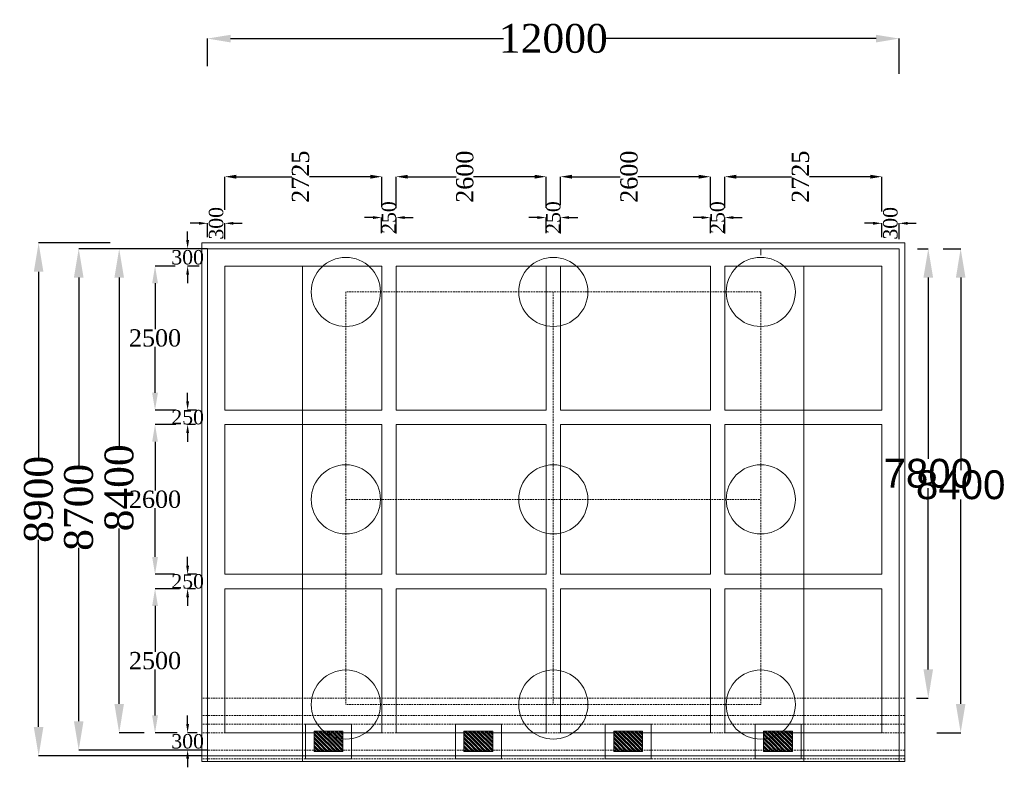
# Model space of a CAD drawing. Header units: millimetres. Extents: x -20950785 to 389010297, y -11535949 to 14056629.
# Tile 135 of 256: x 12157651 to 12174737, y -1743502 to -1730527. Entities that reach past the tile are written whole.
import ezdxf

# ---------------------------------------------------------------- set-up
doc = ezdxf.new("R2010")
doc.units = ezdxf.units.MM
doc.header["$LTSCALE"] = 60
doc.header["$MEASUREMENT"] = 0
doc.linetypes.add('HIDDEN', pattern=[0.375, 0.25, -0.125])
doc.styles.add('PDF Arial Bold', font='times.ttf')
doc.dimstyles.get("Standard").update_dxf_attribs({"dimtxt": 400, "dimasz": 215, "dimexe": 0.18, "dimexo": 0.0625, "dimgap": 0.09, "dimtad": 0, "dimtih": 1, "dimtoh": 1, "dimdec": 0, "dimzin": 4, "dimdsep": 46, "dimtxsty": 'Standard', "dimblk": 'OPEN90', "dimcen": 0, "dimadec": 0, "dimazin": 1, "dimtfac": 1, "dimtdec": 0, "dimtix": 1, "dimtofl": 0, "dimtmove": 0, "dimatfit": 3, "dimldrblk": 'OPEN30', "dimfxl": 1, "dimtolj": 1, "dimtzin": 0, "dimarcsym": 0})

# ---------------------------------------------------------------- blocks, each defined once
blk = doc.blocks.new('*D900')
at = {"color": 0, "linetype": 'Continuous', "lineweight": -2, "ltscale": 2, "transparency": 16777216}
for p, q in [((12173228, -1734502), (12173418, -1734502)), ((12173418, -1735002), (12173418, -1738147)), ((12173418, -1741802), (12173418, -1738657)), ((12173213, -1742302), (12173418, -1742302))]:
    blk.add_line(p, q, dxfattribs=at)
at = {"color": 0, "linetype": 'Continuous', "lineweight": 9, "ltscale": 2, "transparency": 16777216}
for points in [[(12173334, -1735002), (12173501, -1735002), (12173418, -1734502)], [(12173334, -1741802), (12173501, -1741802), (12173418, -1742302)]]:
    blk.add_solid(points, dxfattribs=at)
at = {"layer": 'Defpoints', "color": 0, "linetype": 'Continuous', "lineweight": 9, "ltscale": 2, "transparency": 16777216}
for p in [(12173228, -1734502), (12173212, -1742302), (12173418, -1742302)]:
    blk.add_point(p, dxfattribs=at)
at = {"color": 0, "linetype": 'Continuous', "lineweight": 9, "ltscale": 2, "transparency": 16777216, "insert": (12173418, -1738402), "char_height": 500, "attachment_point": 5, "style": 'PDF Arial Bold'}
blk.add_mtext('\\A1;{\\fArial|b0|i0|c0|p34;7800}', dxfattribs=at)
blk = doc.blocks.new('*D901')
at = {"color": 0, "linetype": 'Continuous', "lineweight": -2, "ltscale": 2, "transparency": 16777216}
for p, q in [((12173675, -1734502), (12173980, -1734502)), ((12173980, -1735002), (12173980, -1738347)), ((12173980, -1742402), (12173980, -1738857)), ((12173566, -1742902), (12173980, -1742902))]:
    blk.add_line(p, q, dxfattribs=at)
at = {"color": 0, "linetype": 'Continuous', "lineweight": 9, "ltscale": 2, "transparency": 16777216}
for points in [[(12173897, -1735002), (12174063, -1735002), (12173980, -1734502)], [(12173897, -1742402), (12174063, -1742402), (12173980, -1742902)]]:
    blk.add_solid(points, dxfattribs=at)
at = {"layer": 'Defpoints', "color": 0, "linetype": 'Continuous', "lineweight": 9, "ltscale": 2, "transparency": 16777216}
for p in [(12173674, -1734502), (12173566, -1742902), (12173980, -1742902)]:
    blk.add_point(p, dxfattribs=at)
at = {"color": 0, "linetype": 'Continuous', "lineweight": 9, "ltscale": 2, "transparency": 16777216, "insert": (12173980, -1738602), "char_height": 500, "attachment_point": 5, "style": 'PDF Arial Bold'}
blk.add_mtext('\\A1;{\\fArial|b0|i0|c0|p34;8400}', dxfattribs=at)
blk = doc.blocks.new('*D915')
at = {"color": 0, "linetype": 'Continuous', "lineweight": -2, "ltscale": 2, "transparency": 16777216}
for p, q in [((12160911, -1731335), (12160911, -1730855)), ((12161311, -1730855), (12166044, -1730855)), ((12172511, -1730855), (12167778, -1730855)), ((12172911, -1731464), (12172911, -1730855))]:
    blk.add_line(p, q, dxfattribs=at)
at = {"color": 0, "linetype": 'Continuous', "lineweight": 9, "ltscale": 2, "transparency": 16777216}
for points in [[(12161311, -1730789), (12161311, -1730922), (12160911, -1730855)], [(12172511, -1730789), (12172511, -1730922), (12172911, -1730855)]]:
    blk.add_solid(points, dxfattribs=at)
at = {"layer": 'Defpoints', "color": 0, "linetype": 'Continuous', "lineweight": 9, "ltscale": 2, "transparency": 16777216}
for p in [(12160911, -1730855), (12160911, -1731335), (12172911, -1731464)]:
    blk.add_point(p, dxfattribs=at)
at = {"color": 0, "linetype": 'Continuous', "lineweight": 9, "ltscale": 2, "transparency": 16777216, "insert": (12166911, -1730855), "char_height": 500, "attachment_point": 5, "style": 'PDF Arial Bold'}
blk.add_mtext('\\A1;12000', dxfattribs=at)
blk = doc.blocks.new('*D905')
at = {"color": 0, "linetype": 'Continuous', "lineweight": -2, "ltscale": 2, "transparency": 16777216}
for p, q in [((12169886, -1733794), (12169886, -1733252)), ((12170086, -1733252), (12171047, -1733252)), ((12172411, -1733252), (12171354, -1733252)), ((12172611, -1733855), (12172611, -1733252))]:
    blk.add_line(p, q, dxfattribs=at)
at = {"color": 0, "linetype": 'Continuous', "lineweight": 9, "ltscale": 2, "transparency": 16777216}
for points in [[(12170086, -1733219), (12170086, -1733286), (12169886, -1733252)], [(12172411, -1733219), (12172411, -1733286), (12172611, -1733252)]]:
    blk.add_solid(points, dxfattribs=at)
at = {"layer": 'Defpoints', "color": 0, "linetype": 'Continuous', "lineweight": 9, "ltscale": 2, "transparency": 16777216}
for p in [(12169886, -1733252), (12169886, -1733794), (12172611, -1733855)]:
    blk.add_point(p, dxfattribs=at)
at = {"color": 0, "linetype": 'Continuous', "lineweight": 9, "ltscale": 2, "transparency": 16777216, "insert": (12171200, -1733252), "char_height": 300, "attachment_point": 5, "rotation": 90, "style": 'PDF Arial Bold'}
blk.add_mtext('\\A1;2725', dxfattribs=at)
blk = doc.blocks.new('*D906')
at = {"color": 0, "linetype": 'Continuous', "lineweight": -2, "ltscale": 2, "transparency": 16777216}
for p, q in [((12167036, -1733749), (12167036, -1733252)), ((12167236, -1733252), (12168073, -1733252)), ((12169436, -1733252), (12168378, -1733252)), ((12169636, -1733778), (12169636, -1733252))]:
    blk.add_line(p, q, dxfattribs=at)
at = {"color": 0, "linetype": 'Continuous', "lineweight": 9, "ltscale": 2, "transparency": 16777216}
for points in [[(12167236, -1733219), (12167236, -1733286), (12167036, -1733252)], [(12169436, -1733219), (12169436, -1733286), (12169636, -1733252)]]:
    blk.add_solid(points, dxfattribs=at)
at = {"layer": 'Defpoints', "color": 0, "linetype": 'Continuous', "lineweight": 9, "ltscale": 2, "transparency": 16777216}
for p in [(12167036, -1733252), (12167036, -1733749), (12169636, -1733778)]:
    blk.add_point(p, dxfattribs=at)
at = {"color": 0, "linetype": 'Continuous', "lineweight": 9, "ltscale": 2, "transparency": 16777216, "insert": (12168226, -1733252), "char_height": 300, "attachment_point": 5, "rotation": 90, "style": 'PDF Arial Bold'}
blk.add_mtext('\\A1;2600', dxfattribs=at)
blk = doc.blocks.new('*D907')
at = {"color": 0, "linetype": 'Continuous', "lineweight": -2, "ltscale": 2, "transparency": 16777216}
for p, q in [((12164186, -1733801), (12164186, -1733252)), ((12164386, -1733252), (12165223, -1733252)), ((12166586, -1733252), (12165528, -1733252)), ((12166786, -1733790), (12166786, -1733252))]:
    blk.add_line(p, q, dxfattribs=at)
at = {"color": 0, "linetype": 'Continuous', "lineweight": 9, "ltscale": 2, "transparency": 16777216}
for points in [[(12164386, -1733219), (12164386, -1733286), (12164186, -1733252)], [(12166586, -1733219), (12166586, -1733286), (12166786, -1733252)]]:
    blk.add_solid(points, dxfattribs=at)
at = {"layer": 'Defpoints', "color": 0, "linetype": 'Continuous', "lineweight": 9, "ltscale": 2, "transparency": 16777216}
for p in [(12164186, -1733252), (12164186, -1733801), (12166786, -1733790)]:
    blk.add_point(p, dxfattribs=at)
at = {"color": 0, "linetype": 'Continuous', "lineweight": 9, "ltscale": 2, "transparency": 16777216, "insert": (12165376, -1733252), "char_height": 300, "attachment_point": 5, "rotation": 90, "style": 'PDF Arial Bold'}
blk.add_mtext('\\A1;2600', dxfattribs=at)
blk = doc.blocks.new('*D920')
at = {"color": 0, "linetype": 'Continuous', "lineweight": -2, "ltscale": 2, "transparency": 16777216}
for p, q in [((12161211, -1733825), (12161211, -1733252)), ((12161411, -1733252), (12162372, -1733252)), ((12163736, -1733252), (12162679, -1733252)), ((12163936, -1733777), (12163936, -1733252))]:
    blk.add_line(p, q, dxfattribs=at)
at = {"color": 0, "linetype": 'Continuous', "lineweight": 9, "ltscale": 2, "transparency": 16777216}
for points in [[(12161411, -1733219), (12161411, -1733286), (12161211, -1733252)], [(12163736, -1733219), (12163736, -1733286), (12163936, -1733252)]]:
    blk.add_solid(points, dxfattribs=at)
at = {"layer": 'Defpoints', "color": 0, "linetype": 'Continuous', "lineweight": 9, "ltscale": 2, "transparency": 16777216}
for p in [(12161211, -1733252), (12161211, -1733825), (12163936, -1733777)]:
    blk.add_point(p, dxfattribs=at)
at = {"color": 0, "linetype": 'Continuous', "lineweight": 9, "ltscale": 2, "transparency": 16777216, "insert": (12162526, -1733252), "char_height": 300, "attachment_point": 5, "rotation": 90, "style": 'PDF Arial Bold'}
blk.add_mtext('\\A1;2725', dxfattribs=at)
blk = doc.blocks.new('*D921')
at = {"color": 0, "linetype": 'Continuous', "lineweight": -2, "ltscale": 2, "transparency": 16777216}
for p, q in [((12169486, -1733961), (12169336, -1733961)), ((12169636, -1734233), (12169636, -1733961)), ((12169886, -1734238), (12169886, -1733961)), ((12170036, -1733961), (12170186, -1733961))]:
    blk.add_line(p, q, dxfattribs=at)
at = {"color": 0, "linetype": 'Continuous', "lineweight": 9, "ltscale": 2, "transparency": 16777216}
for points in [[(12169486, -1733936), (12169486, -1733986), (12169636, -1733961)], [(12170036, -1733936), (12170036, -1733986), (12169886, -1733961)]]:
    blk.add_solid(points, dxfattribs=at)
at = {"layer": 'Defpoints', "color": 0, "linetype": 'Continuous', "lineweight": 9, "ltscale": 2, "transparency": 16777216}
for p in [(12169636, -1733961), (12169636, -1734233), (12169886, -1734238)]:
    blk.add_point(p, dxfattribs=at)
at = {"color": 0, "linetype": 'Continuous', "lineweight": 9, "ltscale": 2, "transparency": 16777216, "insert": (12169761, -1733961), "char_height": 250, "attachment_point": 5, "rotation": 90, "style": 'PDF Arial Bold'}
blk.add_mtext('\\A1;250', dxfattribs=at)
blk = doc.blocks.new('*D917')
at = {"color": 0, "linetype": 'Continuous', "lineweight": -2, "ltscale": 2, "transparency": 16777216}
for p, q in [((12166636, -1733961), (12166486, -1733961)), ((12166786, -1734233), (12166786, -1733961)), ((12167036, -1734238), (12167036, -1733961)), ((12167186, -1733961), (12167336, -1733961))]:
    blk.add_line(p, q, dxfattribs=at)
at = {"color": 0, "linetype": 'Continuous', "lineweight": 9, "ltscale": 2, "transparency": 16777216}
for points in [[(12166636, -1733936), (12166636, -1733986), (12166786, -1733961)], [(12167186, -1733936), (12167186, -1733986), (12167036, -1733961)]]:
    blk.add_solid(points, dxfattribs=at)
at = {"layer": 'Defpoints', "color": 0, "linetype": 'Continuous', "lineweight": 9, "ltscale": 2, "transparency": 16777216}
for p in [(12166786, -1733961), (12166786, -1734233), (12167036, -1734238)]:
    blk.add_point(p, dxfattribs=at)
at = {"color": 0, "linetype": 'Continuous', "lineweight": 9, "ltscale": 2, "transparency": 16777216, "insert": (12166911, -1733961), "char_height": 250, "attachment_point": 5, "rotation": 90, "style": 'PDF Arial Bold'}
blk.add_mtext('\\A1;250', dxfattribs=at)
blk = doc.blocks.new('*D918')
at = {"color": 0, "linetype": 'Continuous', "lineweight": -2, "ltscale": 2, "transparency": 16777216}
for p, q in [((12163782, -1733961), (12163632, -1733961)), ((12163932, -1734233), (12163932, -1733961)), ((12164182, -1734238), (12164182, -1733961)), ((12164332, -1733961), (12164482, -1733961))]:
    blk.add_line(p, q, dxfattribs=at)
at = {"color": 0, "linetype": 'Continuous', "lineweight": 9, "ltscale": 2, "transparency": 16777216}
for points in [[(12163782, -1733936), (12163782, -1733986), (12163932, -1733961)], [(12164332, -1733936), (12164332, -1733986), (12164182, -1733961)]]:
    blk.add_solid(points, dxfattribs=at)
at = {"layer": 'Defpoints', "color": 0, "linetype": 'Continuous', "lineweight": 9, "ltscale": 2, "transparency": 16777216}
for p in [(12163932, -1733961), (12163932, -1734233), (12164182, -1734238)]:
    blk.add_point(p, dxfattribs=at)
at = {"color": 0, "linetype": 'Continuous', "lineweight": 9, "ltscale": 2, "transparency": 16777216, "insert": (12164058, -1733961), "char_height": 250, "attachment_point": 5, "rotation": 90, "style": 'PDF Arial Bold'}
blk.add_mtext('\\A1;250', dxfattribs=at)
blk = doc.blocks.new('*D919')
at = {"color": 0, "linetype": 'Continuous', "lineweight": -2, "ltscale": 2, "transparency": 16777216}
for p, q in [((12172461, -1734061), (12172311, -1734061)), ((12172611, -1734303), (12172611, -1734061)), ((12172910, -1734338), (12172910, -1734061)), ((12173060, -1734061), (12173210, -1734061))]:
    blk.add_line(p, q, dxfattribs=at)
at = {"color": 0, "linetype": 'Continuous', "lineweight": 9, "ltscale": 2, "transparency": 16777216}
for points in [[(12172461, -1734036), (12172461, -1734086), (12172611, -1734061)], [(12173060, -1734036), (12173060, -1734086), (12172910, -1734061)]]:
    blk.add_solid(points, dxfattribs=at)
at = {"layer": 'Defpoints', "color": 0, "linetype": 'Continuous', "lineweight": 9, "ltscale": 2, "transparency": 16777216}
for p in [(12172611, -1734061), (12172611, -1734303), (12172910, -1734338)]:
    blk.add_point(p, dxfattribs=at)
at = {"color": 0, "linetype": 'Continuous', "lineweight": 9, "ltscale": 2, "transparency": 16777216, "insert": (12172761, -1734061), "char_height": 250, "attachment_point": 5, "rotation": 90, "style": 'PDF Arial Bold'}
blk.add_mtext('\\A1;300', dxfattribs=at)
blk = doc.blocks.new('*D913')
at = {"color": 0, "linetype": 'Continuous', "lineweight": -2, "ltscale": 2, "transparency": 16777216}
for p, q in [((12160761, -1734061), (12160611, -1734061)), ((12160911, -1734303), (12160911, -1734061)), ((12161210, -1734338), (12161210, -1734061)), ((12161360, -1734061), (12161510, -1734061))]:
    blk.add_line(p, q, dxfattribs=at)
at = {"color": 0, "linetype": 'Continuous', "lineweight": 9, "ltscale": 2, "transparency": 16777216}
for points in [[(12160761, -1734036), (12160761, -1734086), (12160911, -1734061)], [(12161360, -1734036), (12161360, -1734086), (12161210, -1734061)]]:
    blk.add_solid(points, dxfattribs=at)
at = {"layer": 'Defpoints', "color": 0, "linetype": 'Continuous', "lineweight": 9, "ltscale": 2, "transparency": 16777216}
for p in [(12160911, -1734061), (12160911, -1734303), (12161210, -1734338)]:
    blk.add_point(p, dxfattribs=at)
at = {"color": 0, "linetype": 'Continuous', "lineweight": 9, "ltscale": 2, "transparency": 16777216, "insert": (12161061, -1734061), "char_height": 250, "attachment_point": 5, "rotation": 90, "style": 'PDF Arial Bold'}
blk.add_mtext('\\A1;300', dxfattribs=at)
blk = doc.blocks.new('*D914')
at = {"color": 0, "linetype": 'Continuous', "lineweight": -2, "ltscale": 2, "transparency": 16777216}
for p, q in [((12160351.9375, -1734802), (12159999.82, -1734802)), ((12160000, -1735102), (12160000, -1735899.31447)), ((12160000, -1737002), (12160000, -1736204.68553)), ((12160367.9375, -1737302), (12159999.82, -1737302))]:
    blk.add_line(p, q, dxfattribs=at)
at = {"color": 0, "linetype": 'Continuous', "lineweight": 9, "ltscale": 2, "transparency": 16777216}
for points in [[(12159950, -1735102), (12160050, -1735102), (12160000, -1734802)], [(12159950, -1737002), (12160050, -1737002), (12160000, -1737302)]]:
    blk.add_solid(points, dxfattribs=at)
at = {"layer": 'Defpoints', "color": 0, "linetype": 'Continuous', "lineweight": 9, "ltscale": 2, "transparency": 16777216}
for p in [(12160352, -1734802), (12160000, -1737302), (12160368, -1737302)]:
    blk.add_point(p, dxfattribs=at)
at = {"color": 0, "linetype": 'Continuous', "lineweight": 9, "ltscale": 2, "transparency": 16777216, "insert": (12160000, -1736052), "char_height": 300, "attachment_point": 5, "style": 'PDF Arial Bold'}
blk.add_mtext('\\A1;2500', dxfattribs=at)
blk = doc.blocks.new('*D902')
at = {"color": 0, "linetype": 'Continuous', "lineweight": -2, "ltscale": 2, "transparency": 16777216}
for p, q in [((12160351.9375, -1734802), (12159999.82, -1734802)), ((12160000, -1735102), (12160000, -1735899.31447)), ((12160000, -1737002), (12160000, -1736204.68553)), ((12160367.9375, -1737302), (12159999.82, -1737302))]:
    blk.add_line(p, q, dxfattribs=at)
at = {"color": 0, "linetype": 'Continuous', "lineweight": 9, "ltscale": 2, "transparency": 16777216}
for points in [[(12159950, -1735102), (12160050, -1735102), (12160000, -1734802)], [(12159950, -1737002), (12160050, -1737002), (12160000, -1737302)]]:
    blk.add_solid(points, dxfattribs=at)
at = {"layer": 'Defpoints', "color": 0, "linetype": 'Continuous', "lineweight": 9, "ltscale": 2, "transparency": 16777216}
for p in [(12160352, -1734802), (12160000, -1737302), (12160368, -1737302)]:
    blk.add_point(p, dxfattribs=at)
at = {"color": 0, "linetype": 'Continuous', "lineweight": 9, "ltscale": 2, "transparency": 16777216, "insert": (12160000, -1736052), "char_height": 300, "attachment_point": 5, "style": 'PDF Arial Bold'}
blk.add_mtext('\\A1;2500', dxfattribs=at)
blk = doc.blocks.new('*D903')
at = {"color": 0, "linetype": 'Continuous', "lineweight": -2, "ltscale": 2, "transparency": 16777216}
for p, q in [((12160423.9375, -1740402), (12159999.82, -1740402)), ((12160000, -1740702), (12160000, -1741499.31447)), ((12160000, -1742602), (12160000, -1741804.68553)), ((12160384.4375, -1742902), (12159999.82, -1742902))]:
    blk.add_line(p, q, dxfattribs=at)
at = {"color": 0, "linetype": 'Continuous', "lineweight": 9, "ltscale": 2, "transparency": 16777216}
for points in [[(12159950, -1740702), (12160050, -1740702), (12160000, -1740402)], [(12159950, -1742602), (12160050, -1742602), (12160000, -1742902)]]:
    blk.add_solid(points, dxfattribs=at)
at = {"layer": 'Defpoints', "color": 0, "linetype": 'Continuous', "lineweight": 9, "ltscale": 2, "transparency": 16777216}
for p in [(12160424, -1740402), (12160000, -1742902), (12160384.5, -1742902)]:
    blk.add_point(p, dxfattribs=at)
at = {"color": 0, "linetype": 'Continuous', "lineweight": 9, "ltscale": 2, "transparency": 16777216, "insert": (12160000, -1741652), "char_height": 300, "attachment_point": 5, "style": 'PDF Arial Bold'}
blk.add_mtext('\\A1;2500', dxfattribs=at)
blk = doc.blocks.new('*D904')
at = {"color": 0, "linetype": 'Continuous', "lineweight": -2, "ltscale": 2, "transparency": 16777216}
for p, q in [((12160359.9375, -1737552), (12159999.82, -1737552)), ((12160000, -1737852), (12160000, -1738699.31447)), ((12160000, -1739852), (12160000, -1739004.68553)), ((12160337.4375, -1740152), (12159999.82, -1740152))]:
    blk.add_line(p, q, dxfattribs=at)
at = {"color": 0, "linetype": 'Continuous', "lineweight": 9, "ltscale": 2, "transparency": 16777216}
for points in [[(12159950, -1737852), (12160050, -1737852), (12160000, -1737552)], [(12159950, -1739852), (12160050, -1739852), (12160000, -1740152)]]:
    blk.add_solid(points, dxfattribs=at)
at = {"layer": 'Defpoints', "color": 0, "linetype": 'Continuous', "lineweight": 9, "ltscale": 2, "transparency": 16777216}
for p in [(12160360, -1737552), (12160000, -1740152), (12160337.5, -1740152)]:
    blk.add_point(p, dxfattribs=at)
at = {"color": 0, "linetype": 'Continuous', "lineweight": 9, "ltscale": 2, "transparency": 16777216, "insert": (12160000, -1738852), "char_height": 300, "attachment_point": 5, "style": 'PDF Arial Bold'}
blk.add_mtext('\\A1;2600', dxfattribs=at)
blk = doc.blocks.new('*D922')
at = {"color": 0, "linetype": 'Continuous', "lineweight": -2, "ltscale": 2, "transparency": 16777216}
for p, q in [((12160565.5, -1737152), (12160565.5, -1737002)), ((12160718.9375, -1737302), (12160565.32, -1737302)), ((12160704.4375, -1737552), (12160565.32, -1737552)), ((12160565.5, -1737702), (12160565.5, -1737852))]:
    blk.add_line(p, q, dxfattribs=at)
at = {"color": 0, "linetype": 'Continuous', "lineweight": 9, "ltscale": 2, "transparency": 16777216}
for points in [[(12160540.5, -1737152), (12160590.5, -1737152), (12160565.5, -1737302)], [(12160540.5, -1737702), (12160590.5, -1737702), (12160565.5, -1737552)]]:
    blk.add_solid(points, dxfattribs=at)
at = {"layer": 'Defpoints', "color": 0, "linetype": 'Continuous', "lineweight": 9, "ltscale": 2, "transparency": 16777216}
for p in [(12160719, -1737302), (12160565.5, -1737552), (12160704.5, -1737552)]:
    blk.add_point(p, dxfattribs=at)
at = {"color": 0, "linetype": 'Continuous', "lineweight": 9, "ltscale": 2, "transparency": 16777216, "insert": (12160565.5, -1737427), "char_height": 250, "attachment_point": 5, "style": 'PDF Arial Bold'}
blk.add_mtext('\\A1;250', dxfattribs=at)
blk = doc.blocks.new('*D908')
at = {"color": 0, "linetype": 'Continuous', "lineweight": -2, "ltscale": 2, "transparency": 16777216}
for p, q in [((12160565.5, -1740002), (12160565.5, -1739852)), ((12160718.9375, -1740152), (12160565.32, -1740152)), ((12160704.4375, -1740402), (12160565.32, -1740402)), ((12160565.5, -1740552), (12160565.5, -1740702))]:
    blk.add_line(p, q, dxfattribs=at)
at = {"color": 0, "linetype": 'Continuous', "lineweight": 9, "ltscale": 2, "transparency": 16777216}
for points in [[(12160540.5, -1740002), (12160590.5, -1740002), (12160565.5, -1740152)], [(12160540.5, -1740552), (12160590.5, -1740552), (12160565.5, -1740402)]]:
    blk.add_solid(points, dxfattribs=at)
at = {"layer": 'Defpoints', "color": 0, "linetype": 'Continuous', "lineweight": 9, "ltscale": 2, "transparency": 16777216}
for p in [(12160719, -1740152), (12160565.5, -1740402), (12160704.5, -1740402)]:
    blk.add_point(p, dxfattribs=at)
at = {"color": 0, "linetype": 'Continuous', "lineweight": 9, "ltscale": 2, "transparency": 16777216, "insert": (12160565.5, -1740277), "char_height": 250, "attachment_point": 5, "style": 'PDF Arial Bold'}
blk.add_mtext('\\A1;250', dxfattribs=at)
blk = doc.blocks.new('*D909')
at = {"color": 0, "linetype": 'Continuous', "lineweight": -2, "ltscale": 2, "transparency": 16777216}
for p, q in [((12160565.5, -1734352), (12160565.5, -1734202)), ((12160738.06625, -1734502), (12160565.32, -1734502)), ((12160766.9375, -1734802), (12160565.32, -1734802)), ((12160565.5, -1734952), (12160565.5, -1735102))]:
    blk.add_line(p, q, dxfattribs=at)
at = {"color": 0, "linetype": 'Continuous', "lineweight": 9, "ltscale": 2, "transparency": 16777216}
for points in [[(12160540.5, -1734352), (12160590.5, -1734352), (12160565.5, -1734502)], [(12160540.5, -1734952), (12160590.5, -1734952), (12160565.5, -1734802)]]:
    blk.add_solid(points, dxfattribs=at)
at = {"layer": 'Defpoints', "color": 0, "linetype": 'Continuous', "lineweight": 9, "ltscale": 2, "transparency": 16777216}
for p in [(12160738.12875, -1734502), (12160565.5, -1734802), (12160767, -1734802)]:
    blk.add_point(p, dxfattribs=at)
at = {"color": 0, "linetype": 'Continuous', "lineweight": 9, "ltscale": 2, "transparency": 16777216, "insert": (12160565.5, -1734652), "char_height": 250, "attachment_point": 5, "style": 'PDF Arial Bold'}
blk.add_mtext('\\A1;300', dxfattribs=at)
blk = doc.blocks.new('*D910')
at = {"color": 0, "linetype": 'Continuous', "lineweight": -2, "ltscale": 2, "transparency": 16777216}
for p, q in [((12160565.5, -1742752), (12160565.5, -1742602)), ((12160733.9375, -1742902), (12160565.32, -1742902)), ((12160704.4375, -1743202), (12160565.32, -1743202)), ((12160565.5, -1743352), (12160565.5, -1743502))]:
    blk.add_line(p, q, dxfattribs=at)
at = {"color": 0, "linetype": 'Continuous', "lineweight": 9, "ltscale": 2, "transparency": 16777216}
for points in [[(12160540.5, -1742752), (12160590.5, -1742752), (12160565.5, -1742902)], [(12160540.5, -1743352), (12160590.5, -1743352), (12160565.5, -1743202)]]:
    blk.add_solid(points, dxfattribs=at)
at = {"layer": 'Defpoints', "color": 0, "linetype": 'Continuous', "lineweight": 9, "ltscale": 2, "transparency": 16777216}
for p in [(12160734, -1742902), (12160565.5, -1743202), (12160704.5, -1743202)]:
    blk.add_point(p, dxfattribs=at)
at = {"color": 0, "linetype": 'Continuous', "lineweight": 9, "ltscale": 2, "transparency": 16777216, "insert": (12160565.5, -1743052), "char_height": 250, "attachment_point": 5, "style": 'PDF Arial Bold'}
blk.add_mtext('\\A1;300', dxfattribs=at)
blk = doc.blocks.new('*D911')
at = {"color": 0, "linetype": 'Continuous', "lineweight": -2, "ltscale": 2, "transparency": 16777216}
for p, q in [((12159222, -1734402), (12157979, -1734402)), ((12157980, -1734902), (12157980, -1738149)), ((12157980, -1742802), (12157980, -1739555)), ((12160811, -1743302), (12157979, -1743302))]:
    blk.add_line(p, q, dxfattribs=at)
at = {"color": 0, "linetype": 'Continuous', "lineweight": 9, "ltscale": 2, "transparency": 16777216}
for points in [[(12157896, -1734902), (12158063, -1734902), (12157980, -1734402)], [(12157896, -1742802), (12158063, -1742802), (12157980, -1743302)]]:
    blk.add_solid(points, dxfattribs=at)
at = {"layer": 'Defpoints', "color": 0, "linetype": 'Continuous', "lineweight": 9, "ltscale": 2, "transparency": 16777216}
for p in [(12159222, -1734402), (12157980, -1743302), (12160811, -1743302)]:
    blk.add_point(p, dxfattribs=at)
at = {"color": 0, "linetype": 'Continuous', "lineweight": 9, "ltscale": 2, "transparency": 16777216, "insert": (12157980, -1738852), "char_height": 500, "attachment_point": 5, "rotation": 90, "style": 'PDF Arial Bold'}
blk.add_mtext('\\A1;8900', dxfattribs=at)
blk = doc.blocks.new('*D912')
at = {"color": 0, "linetype": 'Continuous', "lineweight": -2, "ltscale": 2, "transparency": 16777216}
for p, q in [((12159783, -1734502), (12159378, -1734502)), ((12159378, -1735002), (12159378, -1737949)), ((12159378, -1742402), (12159378, -1739355)), ((12159809, -1742902), (12159378, -1742902))]:
    blk.add_line(p, q, dxfattribs=at)
at = {"color": 0, "linetype": 'Continuous', "lineweight": 9, "ltscale": 2, "transparency": 16777216}
for points in [[(12159295, -1735002), (12159461, -1735002), (12159378, -1734502)], [(12159295, -1742402), (12159461, -1742402), (12159378, -1742902)]]:
    blk.add_solid(points, dxfattribs=at)
at = {"layer": 'Defpoints', "color": 0, "linetype": 'Continuous', "lineweight": 9, "ltscale": 2, "transparency": 16777216}
for p in [(12159783, -1734502), (12159378, -1742902), (12159809, -1742902)]:
    blk.add_point(p, dxfattribs=at)
at = {"color": 0, "linetype": 'Continuous', "lineweight": 9, "ltscale": 2, "transparency": 16777216, "insert": (12159378, -1738652), "char_height": 500, "attachment_point": 5, "rotation": 90, "style": 'PDF Arial Bold'}
blk.add_mtext('\\A1;8400', dxfattribs=at)
blk = doc.blocks.new('*D916')
at = {"color": 0, "linetype": 'Continuous', "lineweight": -2, "ltscale": 2, "transparency": 16777216}
for p, q in [((12160911, -1734502), (12158675, -1734502)), ((12158676, -1735002), (12158676, -1738287)), ((12158676, -1742702), (12158676, -1739692)), ((12160911, -1743202), (12158675, -1743202))]:
    blk.add_line(p, q, dxfattribs=at)
at = {"color": 0, "linetype": 'Continuous', "lineweight": 9, "ltscale": 2, "transparency": 16777216}
for points in [[(12158592, -1735002), (12158759, -1735002), (12158676, -1734502)], [(12158592, -1742702), (12158759, -1742702), (12158676, -1743202)]]:
    blk.add_solid(points, dxfattribs=at)
at = {"layer": 'Defpoints', "color": 0, "linetype": 'Continuous', "lineweight": 9, "ltscale": 2, "transparency": 16777216}
for p in [(12160911, -1734502), (12158676, -1743202), (12160911, -1743202)]:
    blk.add_point(p, dxfattribs=at)
at = {"color": 0, "linetype": 'Continuous', "lineweight": 9, "ltscale": 2, "transparency": 16777216, "insert": (12158676, -1738990), "char_height": 500, "attachment_point": 5, "rotation": 90, "style": 'PDF Arial Bold'}
blk.add_mtext('\\A1;8700', dxfattribs=at)

msp = doc.modelspace()

# ---------------------------------------------------------------- hatches: boundary and pattern name
at = {"linetype": 'Continuous', "lineweight": 9, "ltscale": 2}
h = msp.add_hatch(dxfattribs=at)
h.set_pattern_fill('GOST_GROUND', scale=5, angle=-90)
h.set_pattern_definition([(315, (13669439.5, 9459596.5), (-1e-14, -70.71067812), [100]), (315, (13669439.5, 9459581.5), (-1e-14, -70.71067812), [100]), (315, (13669439.5, 9459566.5), (-1e-14, -70.71067812), [100])])
h.paths.add_polyline_path([(12162761, -1742877), (12162761, -1743227), (12163261, -1743227), (12163261, -1742877)])
h = msp.add_hatch(dxfattribs=at)
h.set_pattern_fill('GOST_GROUND', scale=5, angle=-90)
h.set_pattern_definition([(315, (13672039.5, 9459596.5), (-1e-14, -70.71067812), [100]), (315, (13672039.5, 9459581.5), (-1e-14, -70.71067812), [100]), (315, (13672039.5, 9459566.5), (-1e-14, -70.71067812), [100])])
h.paths.add_polyline_path([(12165361, -1742877), (12165361, -1743227), (12165861, -1743227), (12165861, -1742877)])
h = msp.add_hatch(dxfattribs=at)
h.set_pattern_fill('GOST_GROUND', scale=5, angle=-90)
h.set_pattern_definition([(315, (13674639.5, 9459596.5), (-1e-14, -70.71067812), [100]), (315, (13674639.5, 9459581.5), (-1e-14, -70.71067812), [100]), (315, (13674639.5, 9459566.5), (-1e-14, -70.71067812), [100])])
h.paths.add_polyline_path([(12167961, -1742877), (12167961, -1743227), (12168461, -1743227), (12168461, -1742877)])
h = msp.add_hatch(dxfattribs=at)
h.set_pattern_fill('GOST_GROUND', scale=5, angle=-90)
h.set_pattern_definition([(315, (13677239.5, 9459596.5), (-1e-14, -70.71067812), [100]), (315, (13677239.5, 9459581.5), (-1e-14, -70.71067812), [100]), (315, (13677239.5, 9459566.5), (-1e-14, -70.71067812), [100])])
h.paths.add_polyline_path([(12170561, -1742877), (12170561, -1743227), (12171061, -1743227), (12171061, -1742877)])

# ---------------------------------------------------------------- linework, layer by layer
at = {"color": 7, "linetype": 'Continuous', "lineweight": 9, "ltscale": 2}
for p, q in [((12160811, -1743402), (12160811, -1734402)), ((12173011, -1734402), (12160811, -1734402)), ((12160911, -1743402), (12160911, -1734502)), ((12172911, -1734502), (12160911, -1734502)), ((12170511, -1734613.11), (12170511, -1734502)), ((12172911, -1742377), (12172911, -1734502)), ((12173011, -1743402), (12173011, -1734402)), ((12161211, -1737302), (12161211, -1734802)), ((12163936, -1734802), (12161211, -1734802)), ((12162561, -1734802), (12162561, -1743402)), ((12163936, -1737302), (12163936, -1734802)), ((12164186, -1737302), (12164186, -1734802)), ((12166786, -1734802), (12164186, -1734802)), ((12166786, -1737302), (12166786, -1734802)), ((12167036, -1734802), (12166786, -1734802)), ((12167036, -1737302), (12167036, -1734802)), ((12169636, -1734802), (12167036, -1734802)), ((12169636, -1737302), (12169636, -1734802)), ((12169886, -1737302), (12169886, -1734802)), ((12172611, -1734802), (12169886, -1734802)), ((12171261, -1734802), (12171261, -1743402)), ((12172611, -1737302), (12172611, -1734802)), ((12161211, -1737302), (12163161, -1737302)), ((12161211, -1737302), (12163936, -1737302)), ((12164186, -1737302), (12166786, -1737302)), ((12166611, -1737302), (12166786, -1737302)), ((12167036, -1737302), (12169636, -1737302)), ((12169886, -1737302), (12172611, -1737302)), ((12161211, -1740152), (12161211, -1737552)), ((12161211, -1737552), (12163936, -1737552)), ((12163936, -1740152), (12163936, -1737552)), ((12164186, -1740152), (12164186, -1737552)), ((12164186, -1737552), (12166786, -1737552)), ((12166786, -1740152), (12166786, -1737552)), ((12167036, -1740152), (12167036, -1737552)), ((12167036, -1737552), (12169636, -1737552)), ((12169636, -1740152), (12169636, -1737552)), ((12169886, -1740152), (12169886, -1737552)), ((12169886, -1737552), (12172611, -1737552)), ((12172611, -1740152), (12172611, -1737552)), ((12161211, -1740152), (12163936, -1740152)), ((12164186, -1740152), (12166786, -1740152)), ((12167036, -1740152), (12169636, -1740152)), ((12169886, -1740152), (12172611, -1740152)), ((12161211, -1742902), (12161211, -1740402)), ((12161211, -1740402), (12163161, -1740402)), ((12161211, -1740402), (12163936, -1740402)), ((12163936, -1742902), (12163936, -1740402)), ((12164186, -1742902), (12164186, -1740402)), ((12164186, -1740402), (12166786, -1740402)), ((12166611, -1740402), (12166786, -1740402)), ((12166786, -1742902), (12166786, -1740402)), ((12167036, -1742902), (12167036, -1740402)), ((12167036, -1740402), (12169636, -1740402)), ((12169636, -1742902), (12169636, -1740402)), ((12169886, -1742902), (12169886, -1740402)), ((12169886, -1740402), (12172611, -1740402)), ((12172611, -1742902), (12172611, -1740402)), ((12172911, -1742377), (12172911, -1743402)), ((12161211, -1742902), (12163161, -1742902)), ((12162311, -1742902), (12163936, -1742902)), ((12162311, -1742902), (12163936, -1742902)), ((12162311, -1742902), (12163936, -1742902)), ((12162611, -1743352), (12162611, -1742752)), ((12162611, -1742752), (12163411, -1742752)), ((12163261, -1742877), (12162761, -1742877)), ((12162761, -1742877), (12162761, -1743227)), ((12163261, -1742877), (12163261, -1743227)), ((12163411, -1742752), (12163411, -1743352)), ((12164186, -1742902), (12166311, -1742902)), ((12164186, -1742902), (12166311, -1742902)), ((12164186, -1742902), (12166311, -1742902)), ((12165211, -1743352), (12165211, -1742752)), ((12165211, -1742752), (12166011, -1742752)), ((12165861, -1742877), (12165361, -1742877)), ((12165361, -1742877), (12165361, -1743227)), ((12165861, -1742877), (12165861, -1743227)), ((12166011, -1742752), (12166011, -1743352)), ((12167036, -1742902), (12169636, -1742902)), ((12167036, -1742902), (12169636, -1742902)), ((12167811, -1743352), (12167811, -1742752)), ((12167811, -1742752), (12168611, -1742752)), ((12168461, -1742877), (12167961, -1742877)), ((12167961, -1742877), (12167961, -1743227)), ((12168461, -1742877), (12168461, -1743227)), ((12168611, -1742752), (12168611, -1743352)), ((12169886, -1742902), (12172611, -1742902)), ((12170411, -1743352), (12170411, -1742752)), ((12170411, -1742752), (12171211, -1742752)), ((12171061, -1742877), (12170561, -1742877)), ((12170561, -1742877), (12170561, -1743227)), ((12171061, -1742877), (12171061, -1743227)), ((12171211, -1742752), (12171211, -1743352)), ((12163261, -1743227), (12162761, -1743227)), ((12165861, -1743227), (12165361, -1743227)), ((12168461, -1743227), (12167961, -1743227)), ((12171061, -1743227), (12170561, -1743227)), ((12173011, -1743302), (12160811, -1743302)), ((12173011, -1743402), (12160811, -1743402)), ((12163411, -1743352), (12162611, -1743352)), ((12166011, -1743352), (12165211, -1743352)), ((12168611, -1743352), (12167811, -1743352)), ((12171211, -1743352), (12170411, -1743352))]:
    msp.add_line(p, q, dxfattribs=at)
at = {"color": 7, "linetype": 'HIDDEN', "lineweight": 9, "ltscale": 2}
for p, q in [((12163311, -1735252), (12163311, -1742413.11)), ((12170511, -1735252), (12163311, -1735252)), ((12163311, -1735252), (12163311, -1738852)), ((12166911, -1735252), (12166911, -1742413.11)), ((12170511, -1735252), (12170511, -1742413.11)), ((12163311, -1738852), (12170511, -1738852)), ((12173011, -1742302), (12160811, -1742302)), ((12170511, -1742413.11), (12163311, -1742413.11)), ((12173011, -1742602), (12160811, -1742602)), ((12173011, -1742752), (12160811, -1742752)), ((12173011, -1742902), (12160811, -1742902)), ((12165311, -1742902), (12166786, -1742902)), ((12165311, -1742902), (12166786, -1742902)), ((12173011, -1743202), (12160811, -1743202)), ((12173011, -1743352), (12160811, -1743352)), ((12173011, -1743402), (12160811, -1743402))]:
    msp.add_line(p, q, dxfattribs=at)
at = {"color": 7, "linetype": 'Continuous', "lineweight": 9, "ltscale": 2}
for centre in [(12163311, -1735252), (12166911, -1735252), (12170511, -1735252), (12163311, -1738852), (12166911, -1738852), (12170511, -1738852), (12163311, -1742413.11), (12166911, -1742413.11), (12170511, -1742413.11)]:
    msp.add_circle(centre, 600, dxfattribs=at)

# ---------------------------------------------------------------- dimensions: what is measured, and where the dimension line sits
dim = msp.add_linear_dim(base=(12160911, -1730855.33), p1=(12172911, -1731464.33), p2=(12160911, -1731334.83), dimstyle='Standard', override={"dimtxt": 500, "dimasz": 400, "dimtxsty": 'PDF Arial Bold', "dimfxl": 300}, dxfattribs=at)
dim.commit()
dim.dimension.update_dxf_attribs({"geometry": '*D915', "text_midpoint": (12166911, -1730855.33), "dimtype": 160})
for base, p1, p2, override, picture, middle in [((12161211, -1733252.33), (12163936, -1733777.33), (12161211, -1733825.33), {"dimtxt": 300, "dimasz": 200, "dimtxsty": 'PDF Arial Bold', "dimfxl": 300}, '*D920', (12162525.5, -1733252.33)), ((12164186, -1733252.33), (12166786, -1733789.83), (12164186, -1733801.33), {"dimtxt": 300, "dimasz": 200, "dimtxsty": 'PDF Arial Bold', "dimfxl": 300}, '*D907', (12165375.5, -1733252.33)), ((12167036, -1733252.33), (12169636, -1733777.83), (12167036, -1733749.33), {"dimtxt": 300, "dimasz": 200, "dimtxsty": 'PDF Arial Bold', "dimfxl": 300}, '*D906', (12168225.5, -1733252.33)), ((12169886, -1733252.33), (12172611, -1733855.33), (12169886, -1733794.33), {"dimtxt": 300, "dimasz": 200, "dimtxsty": 'PDF Arial Bold', "dimfxl": 300}, '*D905', (12171200.5, -1733252.33)), ((12163932.5, -1733961.33), (12164182.5, -1734238.33), (12163932.5, -1734232.83), {"dimtxt": 250, "dimasz": 150, "dimtxsty": 'PDF Arial Bold', "dimfxl": 300}, '*D918', (12164057.5, -1733961.33)), ((12166786, -1733961.33), (12167036, -1734238.33), (12166786, -1734232.83), {"dimtxt": 250, "dimasz": 150, "dimtxsty": 'PDF Arial Bold', "dimfxl": 300}, '*D917', (12166911, -1733961.33)), ((12169636, -1733961.33), (12169886, -1734238.33), (12169636, -1734232.83), {"dimtxt": 250, "dimasz": 150, "dimtxsty": 'PDF Arial Bold', "dimfxl": 300}, '*D921', (12169761, -1733961.33)), ((12160911, -1734061.32514372), (12161210.5, -1734338.32514372), (12160911, -1734303.32514372), {"dimtxt": 250, "dimasz": 150, "dimtxsty": 'PDF Arial Bold', "dimfxl": 300}, '*D913', (12161060.75, -1734061.32514372)), ((12172611, -1734061.32514372), (12172910.5, -1734338.32514372), (12172611, -1734303.32514372), {"dimtxt": 250, "dimasz": 150, "dimtxsty": 'PDF Arial Bold', "dimfxl": 300}, '*D919', (12172760.75, -1734061.32514372))]:
    dim = msp.add_linear_dim(base=base, p1=p1, p2=p2, dimstyle='Standard', override=override, dxfattribs=at)
    dim.commit()
    dim.dimension.update_dxf_attribs({"geometry": picture, "text_midpoint": middle, "dimtype": 160, "text_rotation": 90})
for base, p1, p2, override, picture, middle in [((12160565.5, -1734802), (12160738.13, -1734502), (12160767, -1734802), {"dimtxt": 250, "dimasz": 150, "dimtxsty": 'PDF Arial Bold', "dimfxl": 300}, '*D909', (12160565.5, -1734652)), ((12160000, -1737302), (12160352, -1734802), (12160368, -1737302), {"dimtxt": 300, "dimasz": 300, "dimtxsty": 'PDF Arial Bold', "dimfxl": 300}, '*D914', (12160000, -1736052)), ((12160000, -1737302), (12160352, -1734802), (12160368, -1737302), {"dimtxt": 300, "dimasz": 300, "dimtxsty": 'PDF Arial Bold', "dimfxl": 300}, '*D902', (12160000, -1736052)), ((12160565.5, -1737552), (12160719, -1737302), (12160704.5, -1737552), {"dimtxt": 250, "dimasz": 150, "dimtxsty": 'PDF Arial Bold', "dimfxl": 300}, '*D922', (12160565.5, -1737427)), ((12160000, -1740152), (12160360, -1737552), (12160337.5, -1740152), {"dimtxt": 300, "dimasz": 300, "dimtxsty": 'PDF Arial Bold', "dimfxl": 300}, '*D904', (12160000, -1738852)), ((12160565.5, -1740402), (12160719, -1740152), (12160704.5, -1740402), {"dimtxt": 250, "dimasz": 150, "dimtxsty": 'PDF Arial Bold', "dimfxl": 300}, '*D908', (12160565.5, -1740277)), ((12160000, -1742902), (12160424, -1740402), (12160384.5, -1742902), {"dimtxt": 300, "dimasz": 300, "dimtxsty": 'PDF Arial Bold', "dimfxl": 300}, '*D903', (12160000, -1741652)), ((12160565.5, -1743202), (12160734, -1742902), (12160704.5, -1743202), {"dimtxt": 250, "dimasz": 150, "dimtxsty": 'PDF Arial Bold', "dimfxl": 300}, '*D910', (12160565.5, -1743052))]:
    dim = msp.add_linear_dim(base=base, p1=p1, p2=p2, angle=270, dimstyle='Standard', override=override, dxfattribs=at)
    dim.commit()
    dim.dimension.update_dxf_attribs({"geometry": picture, "text_midpoint": middle})
for base, p1, p2, picture, middle in [((12157979.5, -1743302), (12159222.5, -1734402), (12160811, -1743302), '*D911', (12157979.5, -1738852)), ((12158675.5, -1743202), (12160911, -1734502), (12160911, -1743202), '*D916', (12158675.5, -1738989.5)), ((12159378, -1742902), (12159783, -1734502), (12159808.88, -1742902), '*D912', (12159378, -1738652))]:
    dim = msp.add_linear_dim(base=base, p1=p1, p2=p2, angle=270, dimstyle='Standard', override={"dimtxt": 500, "dimasz": 500, "dimtxsty": 'PDF Arial Bold', "dimfxl": 300}, dxfattribs=at)
    dim.commit()
    dim.dimension.update_dxf_attribs({"geometry": picture, "text_midpoint": middle, "dimtype": 160, "text_rotation": 90})
for base, p1, p2, picture, middle in [((12173417.5, -1742302), (12173228, -1734502), (12173212.5, -1742302), '*D900', (12173417.5, -1738402)), ((12173980, -1742902), (12173674.5, -1734502), (12173566, -1742902), '*D901', (12173980, -1738602))]:
    dim = msp.add_linear_dim(base=base, p1=p1, p2=p2, angle=270, text='{\\fArial|b0|i0|c0|p34;<>}', dimstyle='Standard', override={"dimtxt": 500, "dimasz": 500, "dimtxsty": 'PDF Arial Bold', "dimfxl": 300}, dxfattribs=at)
    dim.commit()
    dim.dimension.update_dxf_attribs({"geometry": picture, "text_midpoint": middle, "dimtype": 160})

doc.saveas('drawing.dxf')
